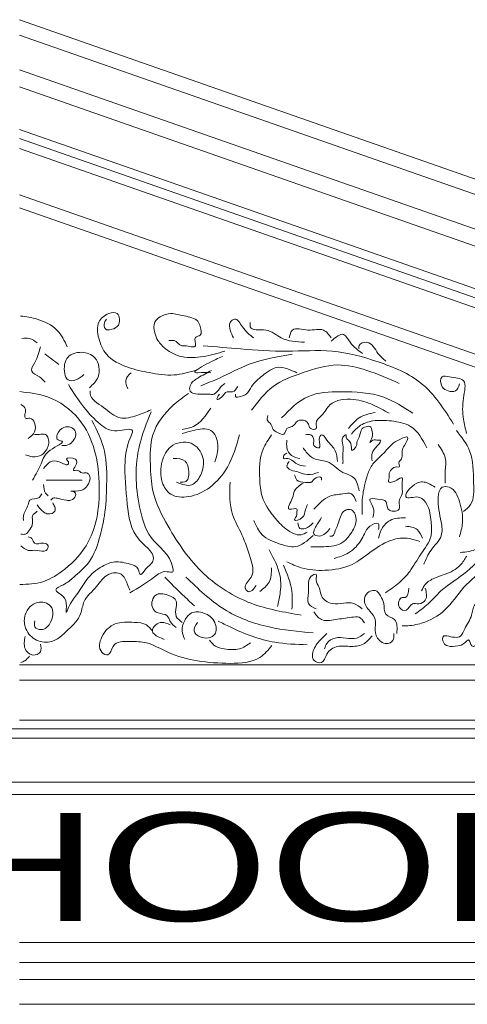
# Model space of a CAD drawing. Extents: x 0 to 286551, y -50 to 581131.
# Tile 198 of 207: x 272337 to 273786, y 567610 to 570800. Entities that reach past the tile are written whole.
import ezdxf
from ezdxf.enums import TextEntityAlignment as Align

# ---------------------------------------------------------------- set-up
doc = ezdxf.new("R2010")
doc.units = 0
doc.header["$MEASUREMENT"] = 0
doc.layers.add('0.15 GRIJS', color=252, linetype='CONTINUOUS', lineweight=15)

msp = doc.modelspace()

# ---------------------------------------------------------------- linework, layer by layer
at = {"layer": '0.15 GRIJS'}
msp.add_line((277292.8, 568710.2), (272336.5, 570444.3), dxfattribs=at)
for points in [[(277966.1, 568830.2), (272336.5, 570799.9)], [(277932.4, 568791.9), (272336.5, 570749.8)], [(277846.1, 568710.2), (272336.5, 570637.9)], [(277686.4, 568710.2), (272336.5, 570582.1)], [(277208, 568710.2), (272336.5, 570414.7)], [(277117.1, 568710.2), (272336.5, 570382.9)], [(272336.5, 570232.5), (276687.2, 568710.2)], [(272336.5, 570190.1), (276566, 568710.2)], [(277806.1, 568660.2), (272336.5, 568660.2)], [(267091.9, 568502.2), (277576.1, 568502.2)], [(267121.9, 568472.2), (277546.1, 568472.2)], [(276626.9, 568330.2), (268046.1, 568330.2)], [(276626.9, 568290.2), (268046.1, 568290.2)], [(272336.5, 567810.2), (277586.1, 567810.2)], [(272336.5, 567745.2), (277586.1, 567745.2)], [(272336.5, 567690.2), (277544.5, 567690.2)], [(272336.5, 567610.2), (277536.1, 567610.2)]]:
    msp.add_lwpolyline(points, dxfattribs=at)
msp.add_lwpolyline([(272336.5, 568710.2), (277846.1, 568710.2), (277846.1, 568690.2, 0.414214), (277816.1, 568660.2), (277806.1, 568660.2), (277806.1, 568530.2), (272336.5, 568530.2)], format="xyb", dxfattribs=at)
for points, knots in [([(272906.3, 569663.9), (272883.2, 569657.3), (272834.3, 569643.2), (272759.2, 569655.4), (272684.5, 569671.5), (272616.5, 569705), (272591.2, 569764.8), (272584.3, 569820.8), (272617.9, 569848.6), (272653.9, 569854.1), (272662.8, 569827.8), (272655.9, 569801.6), (272634, 569796.4), (272614, 569793.4), (272607.5, 569814.5), (272614.5, 569825.1), (272618, 569830.3)], [0, 0, 0, 0, 26.593321, 56.441795, 83.244926, 113.662667, 135.256809, 154.751872, 170.564581, 180.780186, 187.850361, 197.542867, 207.544742, 211.259566, 218.329939, 225.400311, 225.400311, 225.400311, 225.400311]), ([(273000.7, 569726), (272977.8, 569719.3), (272932.7, 569706), (272864.3, 569702.5), (272813.3, 569726.9), (272784.3, 569756.9), (272772.8, 569787.4), (272768.5, 569819.4), (272794.4, 569842), (272829.5, 569851.6), (272868.8, 569838.7), (272912.4, 569833.4), (272921.8, 569803.9), (272929.9, 569775.9), (272896.6, 569773.7), (272918, 569730), (272879.1, 569745.5), (272854.5, 569740.9), (272844.1, 569763.1), (272827.5, 569760.6), (272821.7, 569760.7), (272819.3, 569760.8)], [0, 0, 0, 0, 26.803132, 52.806579, 74.405955, 88.209222, 98.208055, 111.204764, 120.396541, 133.917957, 149.949541, 167.884895, 174.955268, 185.166844, 191.396352, 201.607929, 214.609492, 218.324316, 229.659133, 233.373957, 236.159915, 236.159915, 236.159915, 236.159915]), ([(272491, 569740.3), (272481.5, 569759.7), (272461.2, 569801.5), (272400.1, 569831.5), (272358, 569837.5), (272340, 569840)], [0, 0, 0, 0, 23.601061, 50.986896, 71.420538, 71.420538, 71.420538, 71.420538]), ([(273094, 569769.1), (273081.5, 569778.9), (273060.3, 569795.4), (273039.6, 569838.9), (273013, 569818.3), (273017.6, 569792.6), (273025.3, 569777.2), (273029.2, 569769.1)], [0, 0, 0, 0, 19.000028, 32.300267, 39.018204, 48.421019, 58.651448, 58.651448, 58.651448, 58.651448]), ([(273259.4, 569754.8), (273232.5, 569756.3), (273185.8, 569758.9), (273143, 569803.5), (273079.9, 569789.9), (273082.6, 569814.2), (273083.2, 569819.5)], [0, 0, 0, 0, 28.726335, 49.75799, 68.997553, 74.370591, 74.370591, 74.370591, 74.370591]), ([(273345.7, 569769.1), (273337.9, 569779.6), (273319.2, 569805), (273271.8, 569786.8), (273218.9, 569807.9), (273211.6, 569779.2), (273209, 569769.1)], [0, 0, 0, 0, 13.300087, 32.112893, 50.925698, 61.156127, 61.156127, 61.156127, 61.156127]), ([(273446.4, 569718.8), (273432.4, 569728.8), (273409.8, 569745), (273384.8, 569793.5), (273360, 569771.2), (273345.7, 569758.3)], [0, 0, 0, 0, 19.973276, 32.359353, 49.195331, 49.195331, 49.195331, 49.195331]), ([(272393.5, 569753.2), (272385.6, 569759.2), (272370.8, 569770.4), (272352.5, 569768.3), (272344, 569767.4)], [0, 0, 0, 0, 10.657479, 19.911627, 19.911627, 19.911627, 19.911627]), ([(273521.9, 569693.6), (273513, 569701.2), (273491.4, 569719.5), (273474.8, 569763.1), (273433.2, 569750.5), (273435.1, 569737), (273435.6, 569733.2)], [0, 0, 0, 0, 13.300239, 32.300419, 42.533822, 46.5636, 46.5636, 46.5636, 46.5636]), ([(272404, 569740.3), (272400, 569723.9), (272393.8, 569698.4), (272365.7, 569657.3), (272402.8, 569646.1), (272414.2, 569631.7), (272419.3, 569625.2)], [0, 0, 0, 0, 20.247165, 31.431448, 43.097662, 52.558299, 52.558299, 52.558299, 52.558299]), ([(272562.6, 569607.3), (272574, 569618.1), (272600.9, 569643.5), (272591.5, 569708.7), (272537.9, 569727.7), (272483.5, 569712), (272478.4, 569664.6), (272490.7, 569627.6), (272523.3, 569631.1), (272537.1, 569643.8), (272544.7, 569650.8)], [0, 0, 0, 0, 17.01435, 40.26235, 57.83459, 75.065813, 95.491744, 104.038467, 113.597125, 125.263463, 125.263463, 125.263463, 125.263463]), ([(273219.4, 569716.1), (273172, 569708.3), (273089.1, 569694.7), (272996.7, 569643.2), (272943.7, 569622.2), (272923.7, 569614.2)], [0, 0, 0, 0, 53.388746, 93.276699, 117.421302, 117.421302, 117.421302, 117.421302]), ([(273741.3, 569490), (273710.5, 569538.5), (273651.1, 569631.8), (273498.8, 569694.2), (273351.8, 569734.5), (273200.8, 569722.1), (273061.9, 569732.6), (272971.7, 569740), (272931.1, 569743.4)], [0, 0, 0, 0, 62.787127, 120.928021, 178.145364, 232.938536, 288.729804, 334.387179, 334.387179, 334.387179, 334.387179]), ([(272993.2, 569708.6), (272979.8, 569703.1), (272956, 569693.3), (272891.1, 569655.4), (272927.1, 569657.1), (272942.7, 569656.8), (272956, 569656.4)], [0, 0, 0, 0, 21.599377, 38.132061, 40.918339, 56.70618, 56.70618, 56.70618, 56.70618]), ([(273564.9, 569621.7), (273530.7, 569636.9), (273467.4, 569665), (273359.4, 569690.8), (273256.7, 569657.9), (273151.8, 569620.7), (273108.9, 569563.1), (273087.7, 569534.7)], [0, 0, 0, 0, 42.076722, 77.960541, 120.770528, 160.65839, 199.444622, 199.444622, 199.444622, 199.444622]), ([(272697.5, 569656.4), (272689.5, 569648.5), (272674.1, 569633.3), (272683.2, 569613.7), (272687.5, 569604.3)], [0, 0, 0, 0, 11.333106, 21.917899, 21.917899, 21.917899, 21.917899]), ([(272958.4, 569663.9), (272943.6, 569656.1), (272918.5, 569642.8), (272887.8, 569622.4), (272885.5, 569590.9), (272918.5, 569584.8), (272941.8, 569588.8), (272969.8, 569583.5), (272982.7, 569605.7), (272994.7, 569616.3), (273000.7, 569621.7)], [0, 0, 0, 0, 19.121212, 32.252419, 38.750773, 48.752647, 61.754211, 68.255313, 77.44709, 86.638868, 86.638868, 86.638868, 86.638868]), ([(273035.5, 569586.9), (273035.1, 569584), (273033.7, 569574.5), (273055.4, 569579.8), (273074.6, 569586.2), (273089.4, 569619.8), (273123.9, 569647.9), (273166.2, 569680.9), (273207.2, 569667.7), (273226.2, 569659.8), (273234.3, 569656.4)], [0, 0, 0, 0, 2.785132, 9.285914, 16.358193, 27.691482, 46.075037, 68.089356, 81.385838, 91.387792, 91.387792, 91.387792, 91.387792]), ([(272495, 569618), (272510.7, 569592.9), (272539.9, 569546.4), (272592.2, 569490.8), (272641.3, 569458.3), (272712.3, 569482.8), (272683.8, 569423.3), (272673, 569352.3), (272685.1, 569232.9), (272696.6, 569124.3), (272784.6, 569064.6), (272758.4, 569032.3), (272745.2, 569023.2), (272726.4, 568992.6), (272721.7, 569028.5), (272687.8, 569038.1), (272647, 569048.5), (272595.8, 569027.4), (272552.8, 568990.8), (272524, 568936.2), (272499.7, 568911.3), (272484, 568866), (272492.4, 568917.2), (272476.2, 568933.8), (272443.4, 568955.3), (272486.9, 568971.4), (272517.2, 568998.6), (272570.2, 569043.1), (272595.4, 569116.7), (272615.4, 569200.5), (272619.2, 569295.4), (272619.8, 569403.3), (272587.2, 569469), (272571, 569501.6)], [0, 0, 0, 0, 33.234119, 61.643898, 83.57379, 102.044852, 111.310641, 140.381905, 192.162702, 238.489168, 268.199553, 272.637599, 281.424836, 290.212225, 296.971468, 308.545883, 327.379456, 343.384126, 367.936112, 390.337827, 408.309843, 415.069085, 426.606227, 438.178891, 446.96628, 457.802212, 473.074709, 499.436724, 530.436754, 558.641651, 596.01069, 636.92157, 677.135313, 677.135313, 677.135313, 677.135313]), ([(273783.3, 569459.3), (273779.6, 569474.8), (273770.3, 569513), (273769.1, 569565.7), (273787.9, 569639.3), (273737, 569640.2), (273696.7, 569650.1), (273699, 569608), (273722.9, 569596.2), (273751.5, 569592.8), (273757.2, 569610.7), (273760.3, 569620.3)], [0, 0, 0, 0, 17.572192, 43.344645, 64.208215, 82.084146, 90.678151, 102.950686, 111.802965, 120.397289, 130.292655, 130.292655, 130.292655, 130.292655]), ([(272337.8, 569595), (272368.3, 569591.5), (272440.3, 569583), (272568.5, 569489.4), (272607.6, 569297.2), (272579.5, 569109.6), (272486.8, 569018), (272411.1, 568972.6), (272363.1, 568971.1), (272337.8, 568970.3)], [0, 0, 0, 0, 34.139631, 80.63917, 166.429729, 239.204095, 283.020575, 308.07343, 335.925337, 335.925337, 335.925337, 335.925337]), ([(272762.1, 569535.7), (272747.2, 569529.5), (272715.9, 569516.5), (272656.3, 569500.8), (272612.2, 569545.3), (272564.1, 569570.5), (272565, 569594.5), (272565.1, 569597.1)], [0, 0, 0, 0, 18.459594, 38.736223, 62.341576, 86.002574, 88.869057, 88.869057, 88.869057, 88.869057]), ([(273248.3, 568871), (273193.4, 568880.4), (273078.6, 568900.1), (272920.6, 568999), (272826.3, 569137.3), (272764.1, 569259.5), (272759.4, 569362.3), (272758.7, 569464.4), (272818.5, 569542.4), (272866.7, 569577.1), (272883.5, 569589.3)], [0, 0, 0, 0, 62.145054, 129.818113, 201.541347, 248.357077, 280.264084, 316.252154, 359.734462, 383.101584, 383.101584, 383.101584, 383.101584]), ([(272983.3, 569586.9), (272978.4, 569578.9), (272969.2, 569563.8), (272996.7, 569578), (273003.1, 569598.7), (273029.9, 569590.1), (273038.1, 569603.7), (273042.9, 569611.7)], [0, 0, 0, 0, 7.070499, 13.29991, 22.491914, 28.992696, 38.184473, 38.184473, 38.184473, 38.184473]), ([(273609.6, 569524.8), (273579, 569544.9), (273508.6, 569591), (273388.5, 569596), (273264.1, 569591.4), (273211.6, 569537.5), (273184.6, 569509.9)], [0, 0, 0, 0, 40.317209, 92.728521, 132.129552, 173.748916, 173.748916, 173.748916, 173.748916]), ([(273532.6, 569524.8), (273515.3, 569534.5), (273479.3, 569554.9), (273416.1, 569575), (273341.9, 569567.4), (273320.6, 569519), (273290.9, 569499.5), (273302.7, 569471.2), (273274.8, 569471.7), (273273.7, 569490.3), (273259.8, 569503.7), (273233.5, 569504.7), (273223.8, 569479.5), (273198.4, 569479.5), (273194.9, 569448.5), (273170.6, 569463.4), (273154, 569472.4), (273153.5, 569490.5), (273136, 569499.3), (273138.5, 569510.9), (273139.9, 569517.3)], [0, 0, 0, 0, 22.014419, 46.123869, 75.63788, 92.168852, 103.501958, 110.000312, 116.501094, 122.729158, 127.98158, 137.26832, 146.460324, 153.532518, 161.017738, 170.713062, 175.356, 182.426499, 187.67892, 194.177275, 194.177275, 194.177275, 194.177275]), ([(272340.8, 569552.9), (272347.5, 569549), (272363.5, 569539.8), (272345.5, 569503), (272374.4, 569512.3), (272388.9, 569491.6), (272389.4, 569461.9), (272372.5, 569449.5), (272364, 569443.3)], [0, 0, 0, 0, 7.796998, 18.821651, 24.336052, 32.13305, 43.157487, 54.296165, 54.296165, 54.296165, 54.296165]), ([(272762.1, 569529.6), (272748, 569494.1), (272721.7, 569427.4), (272709.5, 569321.4), (272723.2, 569221.1), (272752.6, 569108.4), (272827.3, 569068.9), (272835.9, 569005.9), (272801.1, 569018), (272760.9, 568982.3), (272721.1, 568959.3), (272693.8, 568943.5)], [0, 0, 0, 0, 42.700068, 80.153013, 117.605744, 157.301771, 203.035876, 207.28856, 214.733545, 230.932323, 266.33097, 266.33097, 266.33097, 266.33097]), ([(272955.3, 569541.4), (272939.3, 569517.4), (272915.9, 569482.4), (272875.9, 569474.8), (272863.3, 569472.5)], [0, 0, 0, 0, 30.39151, 44.389503, 44.389503, 44.389503, 44.389503]), ([(273487.8, 569527.3), (273469.3, 569523.3), (273434.1, 569516), (273411.5, 569488.2), (273400.8, 569475.1)], [0, 0, 0, 0, 20.556813, 38.940368, 38.940368, 38.940368, 38.940368]), ([(273654.3, 569413), (273640.1, 569440.4), (273615.2, 569488.1), (273541, 569501.1), (273484.3, 569504), (273436.8, 569488), (273418.5, 569466.7), (273410.8, 569457.7)], [0, 0, 0, 0, 32.496161, 56.605611, 78.894554, 96.829609, 109.960816, 109.960816, 109.960816, 109.960816]), ([(272385.1, 569455.9), (272389.9, 569455.7), (272401.6, 569455), (272421.1, 569460.8), (272434.8, 569435.5), (272428.3, 569408.9), (272407.1, 569386.8), (272380.3, 569381.6), (272363.2, 569387.8), (272355.6, 569390.6)], [0, 0, 0, 0, 5.514401, 13.392026, 19.071273, 33.441174, 41.238325, 52.517308, 61.499137, 61.499137, 61.499137, 61.499137]), ([(272378.8, 569308.4), (272389, 569326.2), (272408.3, 569359.8), (272419.4, 569404.8), (272494.3, 569433.9), (272454.7, 569438.2), (272459.4, 569463.3), (272475.7, 569481.4), (272503.4, 569482.5), (272526.5, 569460.6), (272509.2, 569428.3), (272486.9, 569419.6), (272476.5, 569420), (272473.6, 569420.1)], [0, 0, 0, 0, 22.190997, 42.068185, 60.029534, 66.028667, 71.540886, 83.249705, 91.914965, 99.711962, 114.190294, 122.674294, 125.825472, 125.825472, 125.825472, 125.825472]), ([(272968.5, 569367.4), (272974.3, 569385.3), (272985.3, 569419.6), (272960.6, 569482.2), (272904, 569471), (272875, 569462.7), (272863.3, 569459.3)], [0, 0, 0, 0, 21.18624, 40.397654, 61.269494, 75.267544, 75.267544, 75.267544, 75.267544]), ([(273477.9, 569370.7), (273477, 569379.7), (273475.1, 569399.4), (273489.8, 569413.7), (273512.1, 569439.8), (273493.3, 569436.6), (273482.7, 569442.8), (273464.4, 569423), (273481.5, 569449.9), (273477.7, 569463.8), (273475.2, 569484.1), (273458.8, 569482.2), (273439.3, 569476), (273439.9, 569449.8), (273426.6, 569434.1), (273430.6, 569417.8), (273408.6, 569396.8), (273412.3, 569421.2), (273406, 569435.4), (273391.5, 569444.6), (273395.7, 569460), (273375.1, 569442.6), (273386.6, 569422.5), (273382.9, 569398.8), (273383.5, 569378.2), (273383.5, 569366.6), (273383.4, 569360.8)], [0, 0, 0, 0, 9.283487, 20.616592, 28.101813, 30.887771, 37.388872, 42.031555, 49.101928, 55.600282, 62.670655, 65.456933, 72.529126, 83.395617, 90.46599, 93.250906, 102.44291, 105.228042, 115.226875, 119.869219, 122.654351, 127.29729, 136.580561, 146.792137, 153.290491, 159.788846, 159.788846, 159.788846, 159.788846]), ([(273750.5, 569469.2), (273767.1, 569448.1), (273806.3, 569398.3), (273804.7, 569312.5), (273809.3, 569236.1), (273782.1, 569213.6), (273773.5, 569206.4)], [0, 0, 0, 0, 29.278419, 68.856851, 94.891374, 107.042879, 107.042879, 107.042879, 107.042879]), ([(273048.1, 569454.9), (273038.1, 569418.9), (273020.2, 569354.6), (272958.7, 569282.8), (272891.5, 569250.3), (272824.4, 569253.4), (272790.2, 569307.4), (272793.2, 569365.9), (272821.7, 569426.4), (272895.1, 569440.9), (272938.9, 569382.4), (272928.7, 569328.2), (272894.6, 569282.2), (272862.7, 569294.6), (272845.1, 569301.4)], [0, 0, 0, 0, 41.489823, 74.166299, 102.156955, 123.897372, 141.525406, 167.137317, 187.345111, 212.281033, 234.846281, 256.578584, 271.811343, 290.513197, 290.513197, 290.513197, 290.513197]), ([(273152.3, 569454.9), (273142, 569439.9), (273113.1, 569397.8), (273112.2, 569324.9), (273118.4, 569247.7), (273155.2, 569192.7), (273195.3, 569150.2), (273238.8, 569123.9), (273261.2, 569136.2), (273267.5, 569139.6)], [0, 0, 0, 0, 20.207794, 56.297852, 78.030368, 106.497983, 126.785534, 146.578013, 154.382956, 154.382956, 154.382956, 154.382956]), ([(273202, 569437.8), (273201.2, 569429.5), (273199.4, 569411.5), (273214.7, 569384.4), (273234.4, 569380.3), (273244.3, 569378.2)], [0, 0, 0, 0, 9.283271, 20.110687, 30.980214, 30.980214, 30.980214, 30.980214]), ([(273366, 569368.3), (273364.6, 569380.8), (273361.5, 569408.9), (273336.1, 569427.1), (273315.1, 569464), (273301.5, 569436.6), (273317, 569406), (273282.8, 569418.5), (273292.5, 569438.7), (273281.2, 569458.9), (273267.9, 569456.4), (273261.7, 569455.2)], [0, 0, 0, 0, 13.291952, 29.823122, 39.014899, 45.242821, 55.454397, 62.526885, 69.025239, 76.510301, 83.011402, 83.011402, 83.011402, 83.011402]), ([(273480.4, 569186.9), (273482.9, 569197.9), (273487.5, 569217.2), (273460.1, 569252.9), (273497.9, 569244.8), (273528.6, 569246.1), (273521.6, 569204.8), (273575, 569206.1), (273559.3, 569241.3), (273581.2, 569266.2), (273571.4, 569289.3), (273579.6, 569323.2), (273555.4, 569306.9), (273545.2, 569301.7), (273527.9, 569299.4), (273533.8, 569315.4), (273530.3, 569333.4), (273545.7, 569354.3), (273570.8, 569348.3), (273560.6, 569365.6), (273571.1, 569373.4), (273576.8, 569385.7), (273572.7, 569404.3), (273583.1, 569421.5), (273602.6, 569456.9), (273561.8, 569438.1), (273538.3, 569424.4), (273513.6, 569390.7), (273479.4, 569366.1), (273462.4, 569327), (273451, 569286.1), (273444.4, 569242.6), (273445.2, 569210.9), (273445.6, 569196.8)], [0, 0, 0, 0, 12.996493, 22.995526, 32.282266, 42.87073, 52.563122, 65.564685, 74.847956, 84.847108, 97.843817, 104.341955, 111.414149, 118.486343, 121.272621, 126.842454, 130.555892, 143.687098, 146.473056, 152.971411, 154.284629, 160.512551, 167.010905, 174.081404, 184.947691, 194.643321, 206.750641, 220.553749, 238.93753, 253.469377, 266.986565, 286.679686, 302.461312, 302.461312, 302.461312, 302.461312]), ([(273202, 569395.6), (273198.1, 569394), (273191, 569391.1), (273189.6, 569375.9), (273212.6, 569382.2), (273229.4, 569358), (273252.1, 569354.7), (273261.7, 569353.3)], [0, 0, 0, 0, 4.642938, 8.356161, 11.142438, 25.677543, 36.266007, 36.266007, 36.266007, 36.266007]), ([(273435.6, 569273.8), (273432.2, 569290.2), (273425.7, 569320.5), (273372.8, 569332.3), (273341, 569374), (273288.3, 569371.6), (273266.4, 569396.5), (273256.6, 569409.7), (273254.2, 569413)], [0, 0, 0, 0, 17.068095, 31.603485, 55.039961, 71.25864, 85.06218, 89.704505, 89.704505, 89.704505, 89.704505]), ([(273691.3, 569423.2), (273701.1, 569409.5), (273720.1, 569382.8), (273713.2, 569337.6), (273714, 569310.4), (273714.3, 569298.4)], [0, 0, 0, 0, 18.122017, 35.303868, 48.803787, 48.803787, 48.803787, 48.803787]), ([(272414.6, 569346.3), (272421.1, 569354.7), (272434, 569371.4), (272463.3, 569372.3), (272494.6, 569351), (272495.8, 569369.4), (272477.7, 569381.5), (272526.2, 569382.6), (272521.2, 569357.1), (272505.4, 569336.3), (272528, 569343.5), (272537, 569327.7), (272552.9, 569334.3), (272567, 569322.7), (272563.8, 569300.1), (272547, 569277.1), (272528.4, 569271.6), (272493.5, 569273.5), (272520.6, 569270), (272517.5, 569252.9), (272505.8, 569241), (272482.7, 569243.4), (272465.1, 569248.3), (272444.8, 569252.2), (272439.7, 569245.6), (272437.8, 569243.1)], [0, 0, 0, 0, 11.138526, 22.167328, 33.446624, 35.809034, 39.747007, 50.775809, 58.650438, 64.647886, 69.374652, 75.725236, 81.239637, 85.17777, 93.840013, 103.453462, 114.923238, 120.43764, 126.436773, 129.586797, 137.383795, 142.898196, 154.17718, 159.691581, 163.033109, 163.033109, 163.033109, 163.033109]), ([(272834.2, 569378.2), (272849, 569377.9), (272875.1, 569377.6), (272885.9, 569340.5), (272884.9, 569301.2), (272863.3, 569301.4), (272856.1, 569301.4)], [0, 0, 0, 0, 14.673843, 25.708318, 40.376701, 47.623517, 47.623517, 47.623517, 47.623517]), ([(273209.5, 569368.3), (273205.3, 569363.3), (273198.2, 569354.6), (273212.7, 569338.2), (273238.1, 569337.7), (273268.6, 569320.8), (273292.2, 569329.3), (273303.9, 569333.5)], [0, 0, 0, 0, 6.227922, 10.870074, 20.565766, 34.087489, 47.38397, 47.38397, 47.38397, 47.38397]), ([(272539, 569308.4), (272524.9, 569308.4), (272496.1, 569308.4), (272457.5, 569308.4), (272432.9, 569308.4), (272423, 569308.4)], [0, 0, 0, 0, 15.755569, 32.298773, 43.327576, 43.327576, 43.327576, 43.327576]), ([(273017.9, 569301.4), (273016.8, 569265.7), (273014.8, 569205.3), (273060.9, 569129.1), (273080.5, 569063.7), (273102.3, 568997.9), (273058.4, 568968.1), (273080.4, 568938.2), (273093.6, 568955), (273102.9, 568966.9)], [0, 0, 0, 0, 39.051162, 66.099853, 96.560981, 119.122552, 134.250071, 139.372966, 151.881537, 151.881537, 151.881537, 151.881537]), ([(273226.9, 569326), (273228.6, 569319.3), (273233, 569302.7), (273257.8, 569302.3), (273282.8, 569297.6), (273290.6, 569317.9), (273315.7, 569320.8), (273314.3, 569311.4), (273313.8, 569308.6)], [0, 0, 0, 0, 7.070373, 17.65878, 24.159881, 32.720442, 39.221224, 42.006141, 42.006141, 42.006141, 42.006141]), ([(273681.5, 569285.3), (273674, 569290.2), (273656.3, 569301.7), (273616.8, 569307.7), (273569.7, 569247.6), (273611.4, 569252.6), (273636.1, 569256.2), (273663.8, 569222.3), (273667.7, 569177.9), (273674, 569118.8), (273633.4, 569069.3), (273604.7, 569016.4), (273566, 568973), (273536.4, 568953.9), (273520.5, 568943.7)], [0, 0, 0, 0, 9.897559, 23.402698, 44.520131, 51.886513, 60.480837, 72.632721, 94.066447, 111.248082, 136.521349, 161.374463, 179.622504, 200.74249, 200.74249, 200.74249, 200.74249]), ([(272414.6, 569293.7), (272415.1, 569283.6), (272415.9, 569269.4), (272426.3, 569260.5), (272429.4, 569257.8)], [0, 0, 0, 0, 10.506274, 14.961897, 14.961897, 14.961897, 14.961897]), ([(273254.2, 569298.7), (273242.9, 569291.1), (273223.7, 569278.2), (273223.2, 569248.3), (273191.9, 569203.1), (273238, 569222.5), (273233.6, 569204.7), (273236, 569193.6), (273216.3, 569171.7), (273260.2, 569185), (273259.1, 569209.7), (273266.2, 569223.5), (273269.1, 569229.1)], [0, 0, 0, 0, 13.803685, 23.496077, 37.013264, 46.300324, 50.013546, 52.798678, 59.869051, 69.564437, 79.563388, 86.633887, 86.633887, 86.633887, 86.633887]), ([(273425.7, 569239.1), (273422, 569249.6), (273414.8, 569269.9), (273376.8, 569261.8), (273343.8, 569261.2), (273314.9, 569241.5), (273299.8, 569224.9), (273291.5, 569216.7), (273289, 569214.2)], [0, 0, 0, 0, 10.827416, 21.043022, 37.074643, 49.181964, 58.373741, 62.313171, 62.313171, 62.313171, 62.313171]), ([(273760.3, 569124.3), (273764.6, 569139.7), (273775.1, 569177.7), (273764.4, 569233.9), (273742.6, 569286.6), (273696.6, 569289.5), (273686.2, 569233), (273700.5, 569187), (273708.3, 569121.2), (273665.1, 569085.1), (273651.7, 569051.6), (273645.3, 569035.7)], [0, 0, 0, 0, 17.572192, 43.606715, 64.724148, 73.318153, 86.536865, 116.22086, 133.402496, 154.520105, 173.731183, 173.731183, 173.731183, 173.731183]), ([(272408.3, 569264.2), (272406, 569259.2), (272399.3, 569244.3), (272369, 569251.2), (272363.2, 569219.4), (272347.7, 569201), (272348.9, 569182.8), (272349.3, 569177.8)], [0, 0, 0, 0, 5.679247, 17.149024, 23.146472, 37.624603, 43.137038, 43.137038, 43.137038, 43.137038]), ([(272393.5, 569207.3), (272387.2, 569202.9), (272373.9, 569193.7), (272382, 569168.5), (272371.3, 569149), (272358.5, 569131), (272346, 569132.8), (272340.8, 569133.5)], [0, 0, 0, 0, 7.796998, 16.45924, 24.940968, 32.737966, 38.252367, 38.252367, 38.252367, 38.252367]), ([(272444.1, 569234.6), (272446.5, 569230.7), (272451.5, 569222.5), (272453.5, 569202.7), (272430.5, 569195.9), (272409.5, 569206.9), (272399.9, 569219.8), (272393.5, 569228.3)], [0, 0, 0, 0, 5.282874, 10.795092, 19.279173, 25.278306, 36.986911, 36.986911, 36.986911, 36.986911]), ([(273279.1, 569092.5), (273292.9, 569092.3), (273327.8, 569091.7), (273379.8, 569096.8), (273410.8, 569137), (273431.4, 569171.2), (273420.1, 569214.2), (273394.1, 569213.9), (273374, 569197.4), (273370.7, 569168.7), (273357.8, 569145.9), (273353.7, 569125.8), (273343.8, 569127), (273341.2, 569127.3)], [0, 0, 0, 0, 15.787841, 39.663771, 53.467037, 70.535132, 84.676004, 91.176786, 95.819595, 112.887889, 119.958262, 127.443482, 130.22976, 130.22976, 130.22976, 130.22976]), ([(273094.7, 569178), (273102.3, 569160.9), (273119.1, 569123.3), (273174.3, 569102.2), (273236.7, 569084.1), (273268.4, 569112.4), (273286.7, 569128.7)], [0, 0, 0, 0, 20.207794, 44.501971, 63.203825, 88.513566, 88.513566, 88.513566, 88.513566]), ([(273341.2, 569152.1), (273331.8, 569139.9), (273318.2, 569122.3), (273287.6, 569130), (273289.1, 569146.5), (273298.4, 569163.6), (273307.9, 569177.9), (273313.8, 569186.9)], [0, 0, 0, 0, 15.975725, 23.048297, 25.833214, 32.903713, 45.009119, 45.009119, 45.009119, 45.009119]), ([(273497.9, 569147.9), (273499.4, 569155.9), (273503, 569175.8), (273464.8, 569159.6), (273450.9, 569129.3), (273431.7, 569095.2), (273397, 569067.6), (273371, 569059.5), (273355.3, 569054.7)], [0, 0, 0, 0, 7.171387, 17.871133, 28.991863, 47.791285, 59.682409, 77.981795, 77.981795, 77.981795, 77.981795]), ([(273585.7, 569186.3), (273568.3, 569185.9), (273537.5, 569185.3), (273507.1, 569153.7), (273500.8, 569130.8), (273497.9, 569120.5)], [0, 0, 0, 0, 18.701854, 33.192896, 45.184638, 45.184638, 45.184638, 45.184638]), ([(274013.1, 569178.5), (274016.5, 569175.9), (274025.6, 569169), (274025.4, 569140.5), (273990.8, 569138.2), (273941, 569119.9), (273858.6, 569093.5), (273790.3, 569007.8), (273708.6, 568963), (273661.8, 568907.3), (273631.5, 568885.3), (273617.1, 568874.9)], [0, 0, 0, 0, 4.719403, 12.50405, 24.485726, 36.100494, 74.957157, 116.710826, 155.643759, 177.666505, 197.471784, 197.471784, 197.471784, 197.471784]), ([(273286.5, 569169.5), (273279.3, 569162.5), (273268, 569151.5), (273240.9, 569148.5), (273238.2, 569162.3), (273236.8, 569169.5)], [0, 0, 0, 0, 11.334817, 17.835599, 24.905972, 24.905972, 24.905972, 24.905972]), ([(274033.9, 569157.7), (274052.5, 569156.5), (274087.8, 569154.3), (274114.3, 569120), (274156.6, 569064.7), (274115.4, 569064.9), (274097.9, 569110.2), (274011.8, 569103.1), (273926.2, 569085.6), (273844.8, 569022.5), (273770.2, 568965), (273721.2, 568883.6), (273649.7, 568845.4), (273600.5, 568835.9), (273579.4, 568836.2), (273575.4, 568836.3)], [0, 0, 0, 0, 19.205138, 36.508706, 56.95534, 60.292802, 76.828833, 100.429031, 144.143587, 177.773996, 213.246965, 249.562539, 281.436976, 300.642151, 305.092207, 305.092207, 305.092207, 305.092207]), ([(273640.5, 569120.5), (273636.1, 569131), (273626.1, 569154.6), (273600.1, 569157.3), (273585.7, 569158.8)], [0, 0, 0, 0, 11.94864, 26.87074, 26.87074, 26.87074, 26.87074]), ([(273837.4, 569166.6), (273840.8, 569163.8), (273852.2, 569154.5), (273846.6, 569118.8), (273819.7, 569078.4), (273782.3, 569075.7), (273763, 569074.3)], [0, 0, 0, 0, 4.719177, 15.84007, 34.975774, 55.489316, 55.489316, 55.489316, 55.489316]), ([(272364, 569125.1), (272368.8, 569123.7), (272379.3, 569120.6), (272384, 569094.6), (272409.8, 569108.6), (272434.2, 569097.9), (272421.2, 569071.9), (272393, 569084.9), (272363.6, 569075.9), (272348.3, 569089.2), (272340.8, 569095.6)], [0, 0, 0, 0, 5.283965, 11.633333, 22.662135, 29.012719, 35.010167, 46.038969, 57.067772, 67.337962, 67.337962, 67.337962, 67.337962]), ([(273632.3, 569109.5), (273616.9, 569114.5), (273585.4, 569124.7), (273526.2, 569112.8), (273471.9, 569076.1), (273409.7, 569026.5), (273329.3, 569013.1), (273255.8, 569018.3), (273217, 569036.5), (273201.7, 569043.7)], [0, 0, 0, 0, 17.898259, 36.600114, 65.073186, 90.936723, 124.507597, 153.368134, 172.209178, 172.209178, 172.209178, 172.209178]), ([(273144.1, 569082.1), (273159.3, 569054.6), (273184, 569009.9), (273182, 568944.3), (273174.6, 568912), (273171.5, 568898.4)], [0, 0, 0, 0, 34.44003, 55.953974, 71.625678, 71.625678, 71.625678, 71.625678]), ([(273783.9, 569062.4), (273777.6, 569051.9), (273761.2, 569024.3), (273719.9, 569004.3), (273679, 568992.4), (273650.1, 568975.1), (273641.4, 568956.7), (273638, 568949.3)], [0, 0, 0, 0, 13.576616, 35.517013, 48.538315, 62.116717, 71.08353, 71.08353, 71.08353, 71.08353]), ([(273152.3, 569024.5), (273151.8, 569007.8), (273150.8, 568976.1), (273125.8, 568956.9), (273113.9, 568947.7)], [0, 0, 0, 0, 17.68527, 33.625365, 33.625365, 33.625365, 33.625365]), ([(273218.1, 568890.2), (273219.3, 568909.5), (273222.2, 568959), (273202.6, 569004.8), (273190.7, 569032.7)], [0, 0, 0, 0, 21.513944, 54.885139, 54.885139, 54.885139, 54.885139]), ([(272693.8, 568952), (272690.9, 568958.5), (272683.2, 568976.2), (272670, 569011.1), (272614.6, 569007.4), (272587.5, 568959.1), (272542.2, 568924.9), (272537.2, 568865), (272493.1, 568822.7), (272445.3, 568776.5), (272382.3, 568787.3), (272351.3, 568827.8), (272350.7, 568878.9), (272386.9, 568921.4), (272451, 568904.9), (272443.5, 568846.7), (272412.8, 568818.9), (272381.6, 568829.7), (272384.8, 568845.1), (272386.4, 568852.5)], [0, 0, 0, 0, 8.097177, 21.960727, 36.850697, 57.904198, 81.321488, 96.801695, 121.048806, 147.888868, 166.248488, 185.180217, 200.064394, 221.117895, 237.503129, 258.439559, 271.420167, 279.519514, 286.96171, 286.96171, 286.96171, 286.96171]), ([(272902.7, 568901.1), (272889.8, 568912.9), (272856.9, 568943), (272825.7, 568974.9), (272806.7, 568994.3)], [0, 0, 0, 0, 19.576796, 50.008085, 50.008085, 50.008085, 50.008085]), ([(273286.7, 568813.4), (273238.9, 568817.7), (273139.2, 568826.8), (272990.9, 568881.9), (272914.3, 568956.5), (272875.3, 568994.3)], [0, 0, 0, 0, 53.773653, 112.197393, 172.550747, 172.550747, 172.550747, 172.550747]), ([(273445.6, 568891.3), (273436.7, 568898.4), (273409, 568920.8), (273357.3, 568896.9), (273310.1, 568926.6), (273309.9, 568962), (273292.3, 568979.5), (273302, 569009.8), (273271.9, 568994.7), (273271.1, 568970), (273273.3, 568941.9), (273263.8, 568906.1), (273286.1, 568896), (273296.4, 568891.3)], [0, 0, 0, 0, 12.10732, 38.110768, 54.086627, 64.671629, 74.67058, 81.168935, 88.241129, 97.933727, 108.145304, 121.142012, 132.476829, 132.476829, 132.476829, 132.476829]), ([(273557.4, 568811.8), (273558.9, 568829.3), (273561.4, 568859.4), (273514.1, 568869.2), (273518.4, 568907.5), (273506.6, 568932.2), (273494, 568951.8), (273476.4, 568950.9), (273458.8, 568944.4), (273447.7, 568913.2), (273468.5, 568885.1), (273491.4, 568860), (273486.3, 568827.9), (273489.8, 568793.9), (273525.4, 568771), (273550.5, 568791.8), (273548.4, 568805.8), (273547.5, 568811.8)], [0, 0, 0, 0, 16.940583, 29.048173, 42.340125, 52.339077, 61.530854, 64.317132, 71.389326, 81.388478, 95.920276, 108.025682, 117.308953, 130.600905, 145.136296, 153.696997, 160.195352, 160.195352, 160.195352, 160.195352]), ([(273649.9, 568958.3), (273653.3, 568944.1), (273658.7, 568921.2), (273630.5, 568903.9), (273603, 568914.2), (273593.1, 568879.3), (273556.7, 568894), (273565.6, 568931.9), (273593.7, 568925.5), (273595.2, 568943.9), (273596.3, 568958.3)], [0, 0, 0, 0, 14.457355, 23.425839, 31.213676, 42.225086, 50.697156, 63.377302, 66.714764, 78.693282, 78.693282, 78.693282, 78.693282]), ([(272863.2, 568847.5), (272855.2, 568853.3), (272838.2, 568865.6), (272843.5, 568893.3), (272847.3, 568923), (272814.8, 568938.4), (272772.1, 568945.7), (272758.6, 568898.5), (272784.4, 568873.7), (272815.7, 568875.9), (272823.2, 568846.7), (272836.5, 568836.5), (272843.8, 568830.9)], [0, 0, 0, 0, 10.227571, 21.589927, 28.820654, 41.432623, 55.899539, 70.9399, 81.167471, 91.955637, 100.284223, 110.511946, 110.511946, 110.511946, 110.511946]), ([(273835.5, 568871.3), (273828.3, 568856.6), (273814.4, 568827.7), (273837.8, 568786.2), (273795.6, 568759.9), (273793.8, 568799.8), (273774.6, 568775.6), (273753.1, 568770.3), (273726.7, 568767.3), (273705.9, 568779.5), (273703.3, 568806), (273732.4, 568801.6), (273764.6, 568792), (273779.5, 568835.9), (273802.5, 568863.3), (273803.2, 568904.6), (273831.2, 568918.8), (273847.3, 568917.3), (273854.8, 568916.6)], [0, 0, 0, 0, 17.577899, 34.479015, 43.676099, 51.774818, 57.812602, 67.009392, 79.086244, 85.123898, 93.574456, 97.197576, 114.10536, 123.839154, 142.736596, 155.340846, 165.076789, 173.530521, 173.530521, 173.530521, 173.530521]), ([(272912.9, 568847.5), (272906.6, 568838), (272894.5, 568819.8), (272925.8, 568791.7), (272977, 568798.9), (272972.3, 568854.6), (272937.1, 568880.7), (272894.6, 568884.3), (272870, 568855.9), (272858.7, 568823.2), (272867.7, 568801.3), (272871.5, 568792.2)], [0, 0, 0, 0, 11.125911, 21.353482, 39.191685, 53.652924, 71.247349, 85.714264, 95.941988, 110.982349, 121.766909, 121.766909, 121.766909, 121.766909]), ([(273453, 568846.5), (273447.9, 568853.8), (273437.5, 568868.4), (273400.1, 568861.9), (273363.1, 568857.9), (273313.4, 568848.1), (273296.4, 568871.2), (273289, 568881.3)], [0, 0, 0, 0, 9.191778, 18.478837, 38.179052, 54.895759, 68.027118, 68.027118, 68.027118, 68.027118]), ([(273153.5, 568772.8), (273141.6, 568758.3), (273108.1, 568717.7), (273013.7, 568712.6), (272914.6, 568719.9), (272822.6, 568742.7), (272754.7, 568785.2), (272695, 568785.4), (272636.9, 568787.5), (272629.8, 568734.5), (272588.7, 568755.2), (272600.5, 568808.2), (272643.9, 568850.9), (272700.1, 568848), (272745.9, 568845.3), (272760.4, 568827.2), (272766.4, 568819.8)], [0, 0, 0, 0, 20.455295, 57.338302, 96.727415, 134.340833, 162.562938, 182.521314, 203.733308, 215.740529, 223.609836, 242.202919, 264.641995, 287.951693, 302.746784, 312.974508, 312.974508, 312.974508, 312.974508]), ([(272824.5, 568839.2), (272815.2, 568843.6), (272799.3, 568851.2), (272776.3, 568841), (272759.2, 568817.2), (272784.4, 568800), (272798.8, 568794.6), (272805.1, 568792.2)], [0, 0, 0, 0, 10.788166, 18.657473, 26.986246, 37.213817, 45.083124, 45.083124, 45.083124, 45.083124]), ([(273267.5, 568775), (273232.5, 568776.2), (273146.2, 568779.2), (273050.5, 568815.6), (272992.3, 568845.3), (272979.5, 568851.8)], [0, 0, 0, 0, 39.066343, 96.429541, 112.469874, 112.469874, 112.469874, 112.469874]), ([(272404.1, 568777.1), (272406, 568768.1), (272410.1, 568749.2), (272375.5, 568735.2), (272347.7, 568764.1), (272352.2, 568788.6), (272354.6, 568801.9)], [0, 0, 0, 0, 9.250687, 19.318244, 31.504646, 46.041194, 46.041194, 46.041194, 46.041194]), ([(273084.4, 568781.1), (273072.8, 568773.3), (273047, 568755.9), (273005.7, 568760.1), (272969.7, 568766.9), (272957.6, 568782.1), (272951.7, 568789.4)], [0, 0, 0, 0, 15.25585, 33.85617, 44.64403, 54.871602, 54.871602, 54.871602, 54.871602]), ([(273477.9, 568804.3), (273470.3, 568794.9), (273453.4, 568774), (273409.9, 568766.8), (273366.2, 568775.3), (273328.7, 568752.1), (273321.1, 568710), (273279.1, 568723), (273287.6, 568765.5), (273309.3, 568790.2), (273325.4, 568806), (273331.2, 568811.8)], [0, 0, 0, 0, 13.131207, 29.349837, 46.066224, 62.042209, 74.147434, 83.843063, 96.839772, 112.813623, 122.0054, 122.0054, 122.0054, 122.0054]), ([(273453, 568811.8), (273445.1, 568805.6), (273427.6, 568792.2), (273393, 568797.1), (273359.3, 568800.8), (273331.1, 568784.8), (273325.8, 568768.2), (273323.8, 568762.1)], [0, 0, 0, 0, 10.82908, 23.830964, 36.832528, 48.940118, 56.01049, 56.01049, 56.01049, 56.01049]), ([(272368.7, 568738.2), (272364.2, 568732.7), (272356.4, 568723.2), (272345.1, 568718.8), (272340.4, 568717)], [0, 0, 0, 0, 7.898465, 13.410317, 13.410317, 13.410317, 13.410317]), ([(272368.7, 568738.2), (272364.2, 568732.7), (272356.4, 568723.2), (272345.1, 568718.8), (272340.4, 568717)], [0, 0, 0, 0, 7.898465, 13.410317, 13.410317, 13.410317, 13.410317])]:
    msp.add_open_spline(points, degree=3, knots=knots, dxfattribs=at)
msp.add_open_spline([(272464.3, 569682.5), (272448.9, 569694.3), (272433.6, 569706.1), (272418.3, 569717.9)], degree=3, dxfattribs=at)

# ---------------------------------------------------------------- texts
at = {"layer": '0.15 GRIJS', "width": 1.386667}
msp.add_text('STADSGEHOORZAAL', height=350, dxfattribs=at).set_placement((268696.9, 567880.2), (275976.9, 567880.2), align=Align.FIT)

doc.saveas('drawing.dxf')
